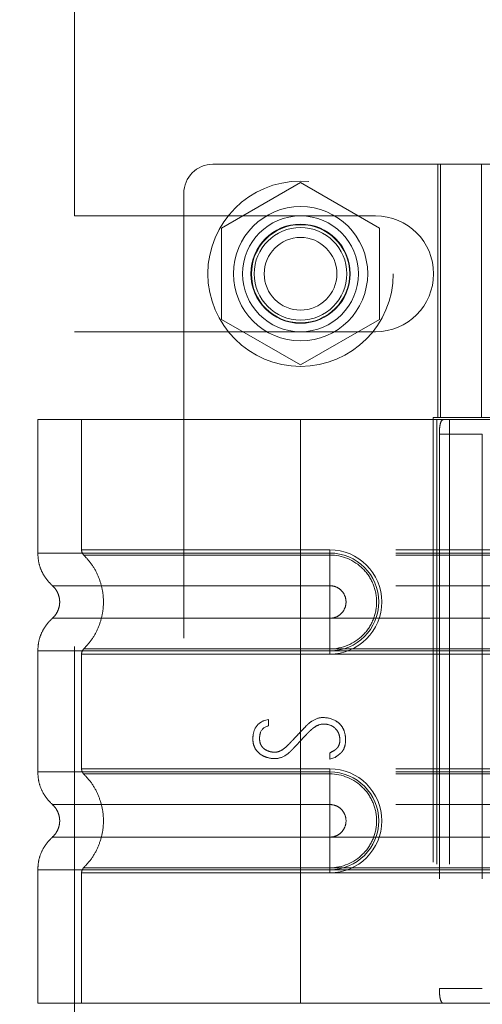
# Model space of a CAD drawing. Header units: inches. Extents: x 0.2 to 10.8, y 0.2 to 8.2.
# Tile 24 of 112: x 1.833 to 1.937, y 3.578 to 3.799. Entities that reach past the tile are written whole.
import ezdxf

# ---------------------------------------------------------------- set-up
doc = ezdxf.new("R2010")
doc.units = ezdxf.units.IN
doc.header["$MEASUREMENT"] = 0
doc.linetypes.add('HIDDEN', pattern=[0.075, 0.05, -0.025])
doc.layers.add('DIMENSIONS', color=140, linetype='Continuous')
doc.styles.add('SLDTEXTSTYLE0', font='TXT', dxfattribs={"width": 0.7})
doc.dimstyles.new('SLDDIMSTYLE0', dxfattribs={"dimtxt": 0.084961, "dimasz": 0.13, "dimexe": 0, "dimexo": 0.0625, "dimgap": 0.02124, "dimtad": 0, "dimtih": 1, "dimtoh": 1, "dimlfac": 12, "dimrnd": 1e-09, "dimzin": 12, "dimdsep": 46, "dimtxsty": 'SLDTEXTSTYLE0', "dimsah": 1, "dimcen": 0.09, "dimadec": 0, "dimazin": 3, "dimtfac": 1, "dimtofl": 0, "dimtmove": 0, "dimatfit": 3, "dimfxl": 0, "dimfrac": 2, "dimtolj": 1, "dimtzin": 12, "dimarcsym": 0})
doc.dimstyles.new('SLDDIMSTYLE1', dxfattribs={"dimtxt": 0.084961, "dimasz": 0.13, "dimexe": 0, "dimexo": 0.0625, "dimgap": 0.02124, "dimtad": 0, "dimtih": 1, "dimtoh": 1, "dimlfac": 12, "dimrnd": 1e-09, "dimzin": 12, "dimdsep": 46, "dimtxsty": 'SLDTEXTSTYLE0', "dimsah": 1, "dimcen": 0.09, "dimadec": 0, "dimazin": 3, "dimtfac": 1, "dimtmove": 0, "dimatfit": 0, "dimfxl": 0, "dimfrac": 2, "dimtolj": 1, "dimtzin": 12, "dimarcsym": 0})

# ---------------------------------------------------------------- blocks, each defined once
blk = doc.blocks.new('_D_4')
at = {"layer": 'DIMENSIONS'}
for p, q in [((1.13958, 3.3675), (1.13958, 3.6175)), ((1.84946, 3.3675), (1.01458, 3.3675)), ((1.28601, 3.16375), (1.01458, 3.16375)), ((1.13958, 2.91125), (1.13958, 3.16375)), ((0.60656, 2.91125), (0.57803, 2.91125)), ((0.57803, 2.91125), (0.57803, 2.77622)), ((0.85903, 2.91125), (0.88756, 2.91125)), ((0.88756, 2.91125), (0.88756, 2.77622)), ((1.01222, 2.91125), (1.13958, 2.91125)), ((0.57803, 2.77622), (0.60656, 2.77622)), ((0.88756, 2.77622), (0.85903, 2.77622))]:
    blk.add_line(p, q, dxfattribs=at)
for points in [[(1.13958, 3.3675), (1.15958, 3.4975), (1.11958, 3.4975)], [(1.13958, 3.16375), (1.11958, 3.03375), (1.15958, 3.03375)]]:
    blk.add_solid(points, dxfattribs=at)
at = {"layer": 'DIMENSIONS', "char_height": 0.083333, "attachment_point": 1, "style": 'SLDTEXTSTYLE0'}
for s, insert in [('2.45', (0.60656, 3.03769)), ('62.1', (0.60656, 2.88364))]:
    blk.add_mtext(s, dxfattribs=dict(at, insert=insert))
blk = doc.blocks.new('_D_5')
at = {"layer": 'DIMENSIONS'}
for p, q in [((1.84946, 3.91933), (1.01458, 3.91933)), ((1.13958, 3.91933), (1.13958, 3.79304)), ((0.97801, 3.63899), (0.94948, 3.63899)), ((0.94948, 3.63899), (0.94948, 3.50396)), ((1.30116, 3.63899), (1.32969, 3.63899)), ((1.32969, 3.63899), (1.32969, 3.50396)), ((0.94948, 3.50396), (0.97801, 3.50396)), ((1.32969, 3.50396), (1.30116, 3.50396)), ((1.13958, 3.3675), (1.13958, 3.48494)), ((1.84946, 3.3675), (1.01458, 3.3675))]:
    blk.add_line(p, q, dxfattribs=at)
for points in [[(1.13958, 3.91933), (1.11958, 3.78933), (1.15958, 3.78933)], [(1.13958, 3.3675), (1.15958, 3.4975), (1.11958, 3.4975)]]:
    blk.add_solid(points, dxfattribs=at)
at = {"layer": 'DIMENSIONS', "char_height": 0.083333, "attachment_point": 1, "style": 'SLDTEXTSTYLE0'}
for s, insert in [('6.62', (1.01335, 3.76543)), ('168.2', (0.97801, 3.61138))]:
    blk.add_mtext(s, dxfattribs=dict(at, insert=insert))
blk = doc.blocks.new('_D_6')
at = {"layer": 'DIMENSIONS'}
for p, q in [((1.13958, 4.356), (1.13958, 4.606)), ((1.84946, 4.356), (1.01458, 4.356)), ((0.97801, 4.14364), (0.94948, 4.14364)), ((0.94948, 4.14364), (0.94948, 4.00861)), ((1.30116, 4.14364), (1.32969, 4.14364)), ((1.32969, 4.14364), (1.32969, 4.00861)), ((0.94948, 4.00861), (0.97801, 4.00861)), ((1.32969, 4.00861), (1.30116, 4.00861)), ((1.84946, 3.91933), (1.01458, 3.91933)), ((1.13958, 3.91933), (1.13958, 3.66933))]:
    blk.add_line(p, q, dxfattribs=at)
for points in [[(1.13958, 4.356), (1.15958, 4.486), (1.11958, 4.486)], [(1.13958, 3.91933), (1.11958, 3.78933), (1.15958, 3.78933)]]:
    blk.add_solid(points, dxfattribs=at)
at = {"layer": 'DIMENSIONS', "char_height": 0.083333, "attachment_point": 1, "style": 'SLDTEXTSTYLE0'}
for s, insert in [('5.24', (1.01335, 4.27008)), ('133.1', (0.97801, 4.11603))]:
    blk.add_mtext(s, dxfattribs=dict(at, insert=insert))

msp = doc.modelspace()

# ---------------------------------------------------------------- linework, layer by layer
at = {"color": 7, "linetype": 'HIDDEN', "lineweight": 18}
for p, q in [((1.8448398, 3.7548499), (1.8448398, 3.8370895)), ((1.9448858, 3.7664524), (1.8759881, 3.7664524)), ((1.9265131, 3.7664524), (1.9265131, 3.7095299)), ((1.9271391, 3.7095299), (1.9271391, 3.7664524)), ((1.9363556, 3.7664524), (1.9363556, 3.7095299)), ((1.8956732, 3.762325), (1.8779232, 3.752077)), ((1.9134232, 3.752077), (1.8956732, 3.762325)), ((1.8694265, 3.7598908), (1.8694265, 3.5269511)), ((1.8448398, 3.7548499), (1.9125482, 3.7548499)), ((1.8779232, 3.752077), (1.8779232, 3.7315811)), ((1.9134232, 3.7315811), (1.9134232, 3.752077)), ((1.8779232, 3.7315811), (1.8956732, 3.7213331)), ((1.8956732, 3.7213331), (1.9134232, 3.7315811)), ((1.8448398, 3.5580166), (1.8448398, 3.7288082)), ((1.8448398, 3.7288082), (1.9125482, 3.7288082)), ((1.8956732, 3.7090377), (1.8366181, 3.7090377)), ((1.8366181, 3.7090377), (1.8366181, 3.679031)), ((1.8464606, 3.7090377), (1.8464606, 3.6797417)), ((1.8956732, 3.7090377), (1.8956732, 3.679031)), ((1.9263265, 3.7090377), (1.8956732, 3.7090377)), ((1.8956732, 3.7090377), (1.8956732, 3.679031)), ((1.8956732, 3.7090377), (1.8956732, 3.6797417)), ((1.8956732, 3.7090377), (1.8956732, 3.6797417)), ((1.9254987, 3.7095299), (1.9448858, 3.7095299)), ((1.9254987, 3.7095299), (1.9254987, 3.577312)), ((1.9263265, 3.7090377), (1.9263265, 3.5778041)), ((1.9291385, 3.7090377), (1.9263265, 3.7090377)), ((1.9263265, 3.7090377), (1.9263265, 3.5778041)), ((1.9291385, 3.7090377), (1.9291385, 3.5778041)), ((1.9632585, 3.7090377), (1.9291385, 3.7090377)), ((1.926871, 3.7057569), (1.926871, 3.581085)), ((1.926871, 3.7057569), (1.9365218, 3.7057569)), ((1.9365218, 3.7057569), (1.9365218, 3.581085)), ((1.8956732, 3.6797417), (1.9022349, 3.6797417)), ((2.0170642, 3.6797417), (1.8956732, 3.6797417)), ((1.9022349, 3.6797417), (1.9022349, 3.6785712)), ((1.8956732, 3.679031), (1.9022349, 3.679031)), ((2.0170642, 3.679031), (1.8956732, 3.679031)), ((1.8956732, 3.6785712), (1.9022349, 3.6785712)), ((2.0170642, 3.6785712), (1.8956732, 3.6785712)), ((1.9022349, 3.679031), (1.9022349, 3.6716895)), ((1.8956732, 3.6716895), (1.9022349, 3.6716895)), ((2.0170642, 3.6716895), (1.8956732, 3.6716895)), ((1.9022349, 3.664365), (1.8956732, 3.664365)), ((1.8956732, 3.664365), (2.0170642, 3.664365)), ((1.9022349, 3.6570235), (1.9022349, 3.664365)), ((1.8366181, 3.6570235), (1.8366181, 3.6298184)), ((1.8464606, 3.6563128), (1.8464606, 3.6305291)), ((1.9022349, 3.6574833), (1.8956732, 3.6574833)), ((1.8956732, 3.6574833), (2.0170642, 3.6574833)), ((1.8956732, 3.6570235), (1.8956732, 3.6298184)), ((1.9022349, 3.6570235), (1.8956732, 3.6570235)), ((1.8956732, 3.6570235), (1.8956732, 3.6298184)), ((1.8956732, 3.6570235), (2.0170642, 3.6570235)), ((1.8956732, 3.6563128), (1.8956732, 3.6305291)), ((1.8956732, 3.6563128), (1.8956732, 3.6305291)), ((1.9022349, 3.6563128), (1.8956732, 3.6563128)), ((1.8956732, 3.6563128), (2.0170642, 3.6563128)), ((1.9022349, 3.6563128), (1.9022349, 3.6574833)), ((1.8875542, 3.641389), (1.888483, 3.6416292)), ((1.888483, 3.6416292), (1.888483, 3.64014)), ((1.9022224, 3.6326458), (1.9022224, 3.6340549)), ((1.9033753, 3.6330301), (1.9022224, 3.6326458)), ((1.8956732, 3.6305291), (1.9022349, 3.6305291)), ((2.0170642, 3.6305291), (1.8956732, 3.6305291)), ((1.8956732, 3.6298184), (1.9022349, 3.6298184)), ((2.0170642, 3.6298184), (1.8956732, 3.6298184)), ((1.8956732, 3.6293586), (1.9022349, 3.6293586)), ((2.0170642, 3.6293586), (1.8956732, 3.6293586)), ((1.9022349, 3.6305291), (1.9022349, 3.6293586)), ((1.9022349, 3.6298184), (1.9022349, 3.6224769)), ((1.8956732, 3.6224769), (1.9022349, 3.6224769)), ((2.0170642, 3.6224769), (1.8956732, 3.6224769)), ((1.9022349, 3.6151524), (1.8956732, 3.6151524)), ((1.8956732, 3.6151524), (2.0170642, 3.6151524)), ((1.9022349, 3.6078109), (1.9022349, 3.6151524)), ((1.8366181, 3.6078109), (1.8366181, 3.5778041)), ((1.8464606, 3.6071002), (1.8464606, 3.5778041)), ((1.9022349, 3.6082707), (1.8956732, 3.6082707)), ((1.8956732, 3.6082707), (2.0170642, 3.6082707)), ((1.8956732, 3.6078109), (1.8956732, 3.5778041)), ((1.9022349, 3.6078109), (1.8956732, 3.6078109)), ((1.8956732, 3.6078109), (1.8956732, 3.5778041)), ((1.8956732, 3.6078109), (2.0170642, 3.6078109)), ((1.8956732, 3.6071002), (1.8956732, 3.5778041)), ((1.8956732, 3.6071002), (1.8956732, 3.5778041)), ((1.9022349, 3.6071002), (1.8956732, 3.6071002)), ((1.8956732, 3.6071002), (2.0170642, 3.6071002)), ((1.9022349, 3.6071002), (1.9022349, 3.6082707)), ((1.9365218, 3.581085), (1.926871, 3.581085)), ((1.8956732, 3.5778041), (1.8366181, 3.5778041)), ((1.9263265, 3.5778041), (1.8956732, 3.5778041)), ((1.9291385, 3.5778041), (1.9263265, 3.5778041)), ((1.9632585, 3.5778041), (1.9291385, 3.5778041))]:
    msp.add_line(p, q, dxfattribs=at)
for centre, radius in [((1.8956732, 3.7418291), 0.0208333), ((1.8956732, 3.7418461), 0.0150919), ((1.8956732, 3.7418291), 0.0130208), ((1.8956732, 3.7418461), 0.0111549), ((1.8956732, 3.7418291), 0.0110417), ((1.8956732, 3.7418291), 0.0104167), ((1.8956732, 3.7418291), 0.0081625)]:
    msp.add_circle(centre, radius, dxfattribs=at)
for centre, radius, start, end in [((1.8759881, 3.7598908), 0.0065617, 90, 180), ((1.9125482, 3.7418291), 0.0130208, 270, 90), ((1.9022349, 3.6680272), 0.0117145, 270, 90), ((1.9022349, 3.6680272), 0.0110038, 270, 90), ((1.9022349, 3.6188146), 0.0117145, 270, 90), ((1.9022349, 3.6188146), 0.0110038, 270, 90)]:
    msp.add_arc(centre, radius, start, end, dxfattribs=at)
for points, knots in [([(1.926871, 3.7057569), (1.926871, 3.7061916), (1.9268873, 3.7066181), (1.9269568, 3.7074144), (1.9270103, 3.7077791), (1.927161, 3.7083843), (1.9272599, 3.7086279), (1.9275007, 3.7089527), (1.9276449, 3.7090377), (1.927805, 3.7090377)], [0, 0, 0, 0, 0.25, 0.25, 0.5, 0.5, 0.75, 0.75, 1, 1, 1, 1]), ([(1.8956732, 3.6797417), (1.888155, 3.6797417), (1.8752843, 3.6797417), (1.8593618, 3.6797417), (1.8490225, 3.6797417), (1.8451795, 3.6797417), (1.8490225, 3.6797417), (1.8593618, 3.6797417), (1.8752843, 3.6797417), (1.888155, 3.6797417), (1.8956732, 3.6797417)], [4.71239975, 4.71239975, 4.71239975, 4.71239975, 5.17054869, 5.49779793, 5.89049701, 6.2831961, 6.67589519, 7.06859428, 7.39584352, 7.85399245, 7.85399245, 7.85399245, 7.85399245]), ([(1.8464606, 3.6797493), (1.8464659, 3.6796404), (1.8464767, 3.6794203), (1.8465806, 3.6791038), (1.8467337, 3.6788079), (1.8468831, 3.678646), (1.8469571, 3.6785659)], [0, 0, 0, 0, 0.24752411, 0.50000002, 0.75247592, 1, 1, 1, 1]), ([(1.8366179, 3.679031), (1.83666, 3.6783437), (1.836745, 3.676954), (1.8374269, 3.6749589), (1.8384698, 3.6731272), (1.8394543, 3.6721437), (1.839941, 3.6716574)], [0, 0, 0, 0, 0.24733805, 0.50013361, 0.7528697, 1, 1, 1, 1]), ([(1.8956732, 3.679031), (1.891808, 3.679031), (1.887943, 3.679031), (1.8803612, 3.679031), (1.8766447, 3.679031), (1.8695028, 3.679031), (1.8660777, 3.679031), (1.8596502, 3.679031), (1.856648, 3.679031), (1.8511818, 3.679031), (1.848718, 3.679031), (1.8444233, 3.679031), (1.8425925, 3.679031), (1.8396342, 3.679031), (1.8385068, 3.679031), (1.8369987, 3.679031), (1.8366181, 3.679031), (1.8366181, 3.679031), (1.8369987, 3.679031), (1.8385068, 3.679031), (1.8396342, 3.679031), (1.8425925, 3.679031), (1.8444233, 3.679031), (1.848718, 3.679031), (1.8511818, 3.679031), (1.856648, 3.679031), (1.8596502, 3.679031), (1.8660777, 3.679031), (1.8695028, 3.679031), (1.8766447, 3.679031), (1.8803612, 3.679031), (1.887943, 3.679031), (1.891808, 3.679031), (1.8956732, 3.679031)], [0, 0, 0, 0, 0.0625, 0.0625, 0.125, 0.125, 0.1875, 0.1875, 0.25, 0.25, 0.3125, 0.3125, 0.375, 0.375, 0.4375, 0.4375, 0.5, 0.5, 0.5625, 0.5625, 0.625, 0.625, 0.6875, 0.6875, 0.75, 0.75, 0.8125, 0.8125, 0.875, 0.875, 0.9375, 0.9375, 1, 1, 1, 1]), ([(1.8468508, 3.6786694), (1.8475259, 3.6779417), (1.8488759, 3.6764865), (1.8502778, 3.6738374), (1.8511725, 3.6709962), (1.85148, 3.6680272), (1.8511725, 3.6650583), (1.8502778, 3.6622171), (1.8488759, 3.659568), (1.8475259, 3.6581128), (1.8468508, 3.657385)], [0, 0, 0, 0, 0.12508578, 0.25012635, 0.37515545, 0.5, 0.62484455, 0.74987365, 0.87491422, 1, 1, 1, 1]), ([(1.8956732, 3.6785712), (1.8892943, 3.6785712), (1.8829214, 3.6785712), (1.8711363, 3.6785713), (1.8657306, 3.6785713), (1.8567155, 3.6785714), (1.8531011, 3.6785714), (1.8482219, 3.6785715), (1.8469521, 3.6785715), (1.8469534, 3.6785715), (1.8482203, 3.6785716), (1.8531022, 3.6785716), (1.856714, 3.6785716), (1.8657308, 3.6785717), (1.8711359, 3.6785717), (1.8829212, 3.6785718), (1.8892934, 3.6785718), (1.8956732, 3.6785718)], [0, 0, 0, 0, 0.125, 0.125, 0.25, 0.25, 0.375, 0.375, 0.5, 0.5, 0.625, 0.625, 0.75, 0.75, 0.875, 0.875, 1, 1, 1, 1]), ([(1.8956732, 3.679031), (1.8956732, 3.67765), (1.8956732, 3.6762696), (1.8956732, 3.6737487), (1.8956732, 3.6726093), (1.8956732, 3.6716895)], [0, 0, 0, 0, 0.5, 0.5, 1, 1, 1, 1]), ([(1.8956732, 3.679031), (1.8956732, 3.6776915), (1.8956732, 3.6748829), (1.8956732, 3.6725778), (1.8956732, 3.6716886)], [0.052118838, 0.052118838, 0.052118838, 0.052118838, 0.500001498, 0.948006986, 0.948006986, 0.948006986, 0.948006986]), ([(1.8956732, 3.6574833), (1.8956732, 3.6602148), (1.8956732, 3.6680272), (1.8956732, 3.6758397), (1.8956732, 3.6785712)], [0.027131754, 0.027131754, 0.027131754, 0.027131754, 0.5, 0.972868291, 0.972868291, 0.972868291, 0.972868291]), ([(1.9022349, 3.6785712), (1.9050064, 3.6785989), (1.909104, 3.6768494), (1.9122296, 3.6721668), (1.9130534, 3.6680272), (1.9122296, 3.6638876), (1.909104, 3.6592051), (1.9050064, 3.6574555), (1.9022349, 3.6574833)], [6.28318531, 6.28318531, 6.28318531, 6.28318531, 7.06858347, 7.46128255, 7.85398163, 8.24668072, 8.6393798, 9.42477796, 9.42477796, 9.42477796, 9.42477796]), ([(1.8398688, 3.6717215), (1.8401155, 3.6714756), (1.8406095, 3.6709833), (1.8411279, 3.6700652), (1.8414618, 3.6690716), (1.8415782, 3.6680272), (1.8414618, 3.6669828), (1.8411279, 3.6659892), (1.8406095, 3.6650711), (1.8401155, 3.6645788), (1.8398688, 3.664333)], [0, 0, 0, 0, 0.124832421, 0.249939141, 0.375105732, 0.5, 0.624894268, 0.750060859, 0.875167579, 1, 1, 1, 1]), ([(1.8956732, 3.6716886), (1.8874028, 3.6716886), (1.8729904, 3.6716886), (1.8548677, 3.6716886), (1.8428799, 3.6716886), (1.8384185, 3.6716886), (1.8428799, 3.6716886), (1.8548677, 3.6716886), (1.8729904, 3.6716886), (1.8874028, 3.6716886), (1.8956732, 3.6716886)], [4.71241411, 4.71241411, 4.71241411, 4.71241411, 5.15721613, 5.48839216, 5.88580339, 6.28321463, 6.68062587, 7.0780371, 7.40921314, 7.85401516, 7.85401516, 7.85401516, 7.85401516]), ([(1.9022349, 3.6716895), (1.9027142, 3.6716895), (1.9031934, 3.6715941), (1.9040792, 3.6712272), (1.9044855, 3.6709558), (1.9051634, 3.6702778), (1.9054349, 3.6698716), (1.9058018, 3.6689858), (1.9058971, 3.6685066), (1.9058971, 3.6675479), (1.9058018, 3.6670687), (1.9054349, 3.6661829), (1.9051634, 3.6657766), (1.9044855, 3.6650987), (1.9040792, 3.6648272), (1.9031934, 3.6644603), (1.9027142, 3.664365), (1.9022349, 3.664365)], [0, 0, 0, 0, 0.125, 0.125, 0.25, 0.25, 0.375, 0.375, 0.5, 0.5, 0.625, 0.625, 0.75, 0.75, 0.875, 0.875, 1, 1, 1, 1]), ([(1.839941, 3.6643971), (1.8394543, 3.6639108), (1.8384698, 3.6629273), (1.8374269, 3.6610955), (1.836745, 3.6591005), (1.83666, 3.6577107), (1.8366179, 3.6570234)], [0, 0, 0, 0, 0.24713031, 0.49986639, 0.75266195, 1, 1, 1, 1]), ([(1.8956732, 3.6643659), (1.8874028, 3.6643659), (1.8729904, 3.6643659), (1.8548677, 3.6643659), (1.8428799, 3.6643659), (1.8384185, 3.6643659), (1.8428799, 3.6643659), (1.8548677, 3.6643659), (1.8729904, 3.6643659), (1.8874028, 3.6643659), (1.8956732, 3.6643659)], [4.71236405, 4.71236405, 4.71236405, 4.71236405, 5.15716608, 5.48834211, 5.88575335, 6.2831646, 6.68057584, 7.07798708, 7.40916311, 7.85396503, 7.85396503, 7.85396503, 7.85396503]), ([(1.8956732, 3.6570235), (1.8956732, 3.658363), (1.8956732, 3.6611716), (1.8956732, 3.6634767), (1.8956732, 3.6643659)], [0.052118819, 0.052118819, 0.052118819, 0.052118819, 0.500001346, 0.948007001, 0.948007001, 0.948007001, 0.948007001]), ([(1.8956732, 3.6570235), (1.8956732, 3.6584045), (1.8956732, 3.6597848), (1.8956732, 3.6623058), (1.8956732, 3.6634452), (1.8956732, 3.664365)], [0, 0, 0, 0, 0.5, 0.5, 1, 1, 1, 1]), ([(1.8956732, 3.6570235), (1.891808, 3.6570235), (1.887943, 3.6570235), (1.8803612, 3.6570235), (1.8766447, 3.6570235), (1.8695028, 3.6570235), (1.8660777, 3.6570235), (1.8596502, 3.6570235), (1.856648, 3.6570235), (1.8511818, 3.6570235), (1.848718, 3.6570235), (1.8444233, 3.6570235), (1.8425925, 3.6570235), (1.8396342, 3.6570235), (1.8385068, 3.6570235), (1.8369987, 3.6570235), (1.8366181, 3.6570235), (1.8366181, 3.6570235), (1.8369987, 3.6570235), (1.8385068, 3.6570235), (1.8396342, 3.6570235), (1.8425925, 3.6570235), (1.8444233, 3.6570235), (1.848718, 3.6570235), (1.8511818, 3.6570235), (1.856648, 3.6570235), (1.8596502, 3.6570235), (1.8660777, 3.6570235), (1.8695028, 3.6570235), (1.8766447, 3.6570235), (1.8803612, 3.6570235), (1.887943, 3.6570235), (1.891808, 3.6570235), (1.8956732, 3.6570235)], [0, 0, 0, 0, 0.0625, 0.0625, 0.125, 0.125, 0.1875, 0.1875, 0.25, 0.25, 0.3125, 0.3125, 0.375, 0.375, 0.4375, 0.4375, 0.5, 0.5, 0.5625, 0.5625, 0.625, 0.625, 0.6875, 0.6875, 0.75, 0.75, 0.8125, 0.8125, 0.875, 0.875, 0.9375, 0.9375, 1, 1, 1, 1]), ([(1.8956732, 3.6563128), (1.888155, 3.6563128), (1.8752843, 3.6563128), (1.8593618, 3.6563128), (1.8490225, 3.6563128), (1.8451795, 3.6563128), (1.8490225, 3.6563128), (1.8593618, 3.6563128), (1.8752843, 3.6563128), (1.888155, 3.6563128), (1.8956732, 3.6563128)], [4.71239001, 4.71239001, 4.71239001, 4.71239001, 5.17053895, 5.49778819, 5.89048727, 6.28318636, 6.67588545, 7.06858454, 7.39583378, 7.85398272, 7.85398272, 7.85398272, 7.85398272]), ([(1.8469571, 3.6574886), (1.8468831, 3.6574085), (1.8467337, 3.6572466), (1.8465806, 3.6569507), (1.8464767, 3.6566342), (1.8464659, 3.6564141), (1.8464606, 3.6563052)], [0, 0, 0, 0, 0.24752409, 0.49999999, 0.7524759, 1, 1, 1, 1]), ([(1.8956732, 3.6574826), (1.8892934, 3.6574827), (1.8829212, 3.6574827), (1.8711359, 3.6574827), (1.8657308, 3.6574828), (1.856714, 3.6574828), (1.8531022, 3.6574829), (1.8482203, 3.6574829), (1.8469534, 3.6574829), (1.8469521, 3.657483), (1.8482219, 3.657483), (1.8531011, 3.6574831), (1.8567155, 3.6574831), (1.8657306, 3.6574831), (1.8711363, 3.6574832), (1.8829214, 3.6574832), (1.8892943, 3.6574833), (1.8956732, 3.6574833)], [0, 0, 0, 0, 0.125, 0.125, 0.25, 0.25, 0.375, 0.375, 0.5, 0.5, 0.625, 0.625, 0.75, 0.75, 0.875, 0.875, 1, 1, 1, 1]), ([(1.9022224, 3.6340549), (1.9027218, 3.6343199), (1.9033219, 3.6346856), (1.9036793, 3.6349377), (1.9041656, 3.6354538), (1.9045116, 3.6362536), (1.9045362, 3.6375486), (1.9042365, 3.6386384), (1.903277, 3.6399278), (1.9020129, 3.6405392), (1.9002655, 3.6406738), (1.8989823, 3.6400122), (1.8982121, 3.6394278), (1.8977342, 3.6389952), (1.8973098, 3.6385572), (1.8970896, 3.6383234), (1.8966101, 3.6378181), (1.8959781, 3.6371452), (1.8951945, 3.6363094), (1.8945634, 3.6356338), (1.8940877, 3.6351285), (1.8938664, 3.6348899), (1.8934352, 3.6344433), (1.8929723, 3.6340252), (1.8918158, 3.6331344), (1.8900885, 3.6326541), (1.8883697, 3.6329595), (1.887221, 3.6334183), (1.8865388, 3.6338236), (1.8856373, 3.6347076), (1.8851497, 3.6356912), (1.8849198, 3.6368946), (1.8850106, 3.6386616), (1.885674, 3.6402809), (1.8868259, 3.6411058), (1.8875542, 3.641389)], [0, 0, 0, 0, 0.03125, 0.046875, 0.0625, 0.09375, 0.125, 0.15625, 0.1875, 0.25, 0.3125, 0.34375, 0.359375, 0.375, 0.3828125, 0.390625, 0.40625, 0.4375, 0.46875, 0.5, 0.515625, 0.5234375, 0.53125, 0.546875, 0.5625, 0.625, 0.6875, 0.71875, 0.75, 0.78125, 0.8125, 0.84375, 0.875, 0.9375, 1, 1, 1, 1]), ([(1.888483, 3.64014), (1.8875476, 3.6399841), (1.8867838, 3.6393339), (1.8864803, 3.6379363), (1.8864336, 3.6367685), (1.8866931, 3.6358106), (1.8874368, 3.6350181), (1.8879922, 3.6346566), (1.8887809, 3.634348), (1.8899165, 3.634174), (1.8910162, 3.6343973), (1.8920376, 3.6351), (1.8926785, 3.635659), (1.8933281, 3.6363395), (1.8935694, 3.6366029), (1.8941853, 3.6372559), (1.8949652, 3.6380806), (1.8959714, 3.6391202), (1.8967249, 3.6399493), (1.8975708, 3.6407574), (1.8987737, 3.6416731), (1.8997908, 3.6420296), (1.900605, 3.6420296)], [0, 0, 0, 0, 0.125, 0.15625, 0.1875, 0.25, 0.28125, 0.3125, 0.375, 0.4375, 0.5, 0.53125, 0.5625, 0.578125, 0.59375, 0.625, 0.6875, 0.75, 0.8125, 0.84375, 0.875, 1, 1, 1, 1]), ([(1.900605, 3.6420296), (1.9018598, 3.6420296), (1.9034383, 3.6416132), (1.9049959, 3.6401337), (1.9056603, 3.6387371), (1.9058769, 3.6369124), (1.9056366, 3.6354646), (1.905268, 3.6347158), (1.9049516, 3.6342865), (1.9047927, 3.6341294), (1.9043045, 3.6337038), (1.9037244, 3.6332776), (1.9033753, 3.6330301)], [0, 0, 0, 0, 0.25, 0.375, 0.5, 0.625, 0.75, 0.8125, 0.84375, 0.875, 0.9375, 1, 1, 1, 1]), ([(1.8366179, 3.6298184), (1.83666, 3.6291311), (1.836745, 3.6277414), (1.8374269, 3.6257463), (1.8384698, 3.6239146), (1.8394543, 3.6229311), (1.839941, 3.6224448)], [0, 0, 0, 0, 0.24733805, 0.50013361, 0.7528697, 1, 1, 1, 1]), ([(1.8956732, 3.6298184), (1.891808, 3.6298184), (1.887943, 3.6298184), (1.8803612, 3.6298184), (1.8766447, 3.6298184), (1.8695028, 3.6298184), (1.8660777, 3.6298184), (1.8596502, 3.6298184), (1.856648, 3.6298184), (1.8511818, 3.6298184), (1.848718, 3.6298184), (1.8444233, 3.6298184), (1.8425925, 3.6298184), (1.8396342, 3.6298184), (1.8385068, 3.6298184), (1.8369987, 3.6298184), (1.8366181, 3.6298184), (1.8366181, 3.6298184), (1.8369987, 3.6298184), (1.8385068, 3.6298184), (1.8396342, 3.6298184), (1.8425925, 3.6298184), (1.8444233, 3.6298184), (1.848718, 3.6298184), (1.8511818, 3.6298184), (1.856648, 3.6298184), (1.8596502, 3.6298184), (1.8660777, 3.6298184), (1.8695028, 3.6298184), (1.8766447, 3.6298184), (1.8803612, 3.6298184), (1.887943, 3.6298184), (1.891808, 3.6298184), (1.8956732, 3.6298184)], [0, 0, 0, 0, 0.0625, 0.0625, 0.125, 0.125, 0.1875, 0.1875, 0.25, 0.25, 0.3125, 0.3125, 0.375, 0.375, 0.4375, 0.4375, 0.5, 0.5, 0.5625, 0.5625, 0.625, 0.625, 0.6875, 0.6875, 0.75, 0.75, 0.8125, 0.8125, 0.875, 0.875, 0.9375, 0.9375, 1, 1, 1, 1]), ([(1.8956732, 3.6305291), (1.88842, 3.6305291), (1.8757786, 3.6305291), (1.8598436, 3.6305291), (1.849239, 3.6305291), (1.8451661, 3.6305291), (1.8488726, 3.6305291), (1.8591845, 3.6305291), (1.8751623, 3.6305291), (1.8881099, 3.6305291), (1.8956732, 3.6305291)], [4.71239469, 4.71239469, 4.71239469, 4.71239469, 5.154448, 5.48366074, 5.87871603, 6.27377131, 6.6688266, 7.06388188, 7.39309462, 7.85399245, 7.85399245, 7.85399245, 7.85399245]), ([(1.8464606, 3.6305367), (1.846466, 3.6304278), (1.8464767, 3.6302077), (1.8465807, 3.6298912), (1.8467337, 3.6295953), (1.8468832, 3.6294334), (1.8469572, 3.6293533)], [0, 0, 0, 0, 0.24752414, 0.50000006, 0.75247595, 1, 1, 1, 1]), ([(1.8468508, 3.6294568), (1.8475216, 3.6287264), (1.8488639, 3.6272649), (1.8502674, 3.6246185), (1.851169, 3.6217806), (1.8514817, 3.6188146), (1.851169, 3.6158486), (1.8502674, 3.6130108), (1.8488639, 3.6103643), (1.8475216, 3.6089029), (1.8468508, 3.6081724)], [0, 0, 0, 0, 0.12505483, 0.25020853, 0.37526383, 0.5, 0.62473617, 0.74979147, 0.87494517, 1, 1, 1, 1]), ([(1.8956732, 3.6293586), (1.8936431, 3.6293586), (1.8914849, 3.6293586), (1.8869265, 3.6293586), (1.8845257, 3.6293586), (1.8795366, 3.6293586), (1.8769477, 3.6293586), (1.8716989, 3.6293586), (1.8690388, 3.6293586), (1.8638418, 3.6293586), (1.8613058, 3.6293586), (1.8566247, 3.6293586), (1.8544819, 3.6293586), (1.8508854, 3.6293586), (1.8494349, 3.6293586), (1.8474668, 3.6293586), (1.8469518, 3.6293586), (1.8469518, 3.6293586), (1.8474668, 3.6293586), (1.8494349, 3.6293586), (1.8508854, 3.6293586), (1.8544819, 3.6293586), (1.8566247, 3.6293586), (1.8613058, 3.6293586), (1.8638418, 3.6293586), (1.8690388, 3.6293586), (1.8716989, 3.6293586), (1.8769477, 3.6293586), (1.8795366, 3.6293586), (1.8845257, 3.6293586), (1.8869265, 3.6293586), (1.8914849, 3.6293586), (1.8936431, 3.6293586), (1.8956732, 3.6293586)], [0, 0, 0, 0, 0.0625, 0.0625, 0.125, 0.125, 0.1875, 0.1875, 0.25, 0.25, 0.3125, 0.3125, 0.375, 0.375, 0.4375, 0.4375, 0.5, 0.5, 0.5625, 0.5625, 0.625, 0.625, 0.6875, 0.6875, 0.75, 0.75, 0.8125, 0.8125, 0.875, 0.875, 0.9375, 0.9375, 1, 1, 1, 1]), ([(1.8956732, 3.6298184), (1.8956732, 3.6284374), (1.8956732, 3.627057), (1.8956732, 3.6245361), (1.8956732, 3.6233967), (1.8956732, 3.6224769)], [0, 0, 0, 0, 0.5, 0.5, 1, 1, 1, 1]), ([(1.8956732, 3.6298184), (1.8956732, 3.6284789), (1.8956732, 3.6256703), (1.8956732, 3.6233652), (1.8956732, 3.622476)], [0.052118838, 0.052118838, 0.052118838, 0.052118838, 0.500001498, 0.948006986, 0.948006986, 0.948006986, 0.948006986]), ([(1.9022349, 3.6293586), (1.9050064, 3.6293863), (1.909104, 3.6276368), (1.9122296, 3.6229543), (1.9130534, 3.6188146), (1.9122296, 3.614675), (1.909104, 3.6099925), (1.9050064, 3.6082429), (1.9022349, 3.6082707)], [6.28318531, 6.28318531, 6.28318531, 6.28318531, 7.06858347, 7.46128255, 7.85398163, 8.24668072, 8.6393798, 9.42477796, 9.42477796, 9.42477796, 9.42477796]), ([(1.8398688, 3.6225089), (1.8401155, 3.622263), (1.8406095, 3.6217707), (1.8411279, 3.6208526), (1.8414618, 3.619859), (1.8415782, 3.6188146), (1.8414618, 3.6177702), (1.8411279, 3.6167766), (1.8406095, 3.6158585), (1.8401155, 3.6153662), (1.8398688, 3.6151204)], [0, 0, 0, 0, 0.12483242, 0.24993914, 0.37510573, 0.5, 0.62489427, 0.75006086, 0.87516758, 1, 1, 1, 1]), ([(1.8956732, 3.622476), (1.8874028, 3.622476), (1.8729904, 3.622476), (1.8548677, 3.622476), (1.8428799, 3.622476), (1.8384185, 3.622476), (1.8428799, 3.622476), (1.8548677, 3.622476), (1.8729904, 3.622476), (1.8874028, 3.622476), (1.8956732, 3.622476)], [4.71241411, 4.71241411, 4.71241411, 4.71241411, 5.15721613, 5.48839216, 5.88580339, 6.28321463, 6.68062587, 7.0780371, 7.40921314, 7.85401516, 7.85401516, 7.85401516, 7.85401516]), ([(1.9022349, 3.6224769), (1.9027142, 3.6224769), (1.9031934, 3.6223815), (1.9040792, 3.6220146), (1.9044855, 3.6217432), (1.9051634, 3.6210652), (1.9054349, 3.620659), (1.9058018, 3.6197732), (1.9058971, 3.619294), (1.9058971, 3.6183353), (1.9058018, 3.6178561), (1.9054349, 3.6169703), (1.9051634, 3.616564), (1.9044855, 3.6158861), (1.9040792, 3.6156146), (1.9031934, 3.6152477), (1.9027142, 3.6151524), (1.9022349, 3.6151524)], [0, 0, 0, 0, 0.125, 0.125, 0.25, 0.25, 0.375, 0.375, 0.5, 0.5, 0.625, 0.625, 0.75, 0.75, 0.875, 0.875, 1, 1, 1, 1]), ([(1.839941, 3.6151845), (1.8394543, 3.6146982), (1.8384698, 3.6137147), (1.8374269, 3.6118829), (1.836745, 3.6098879), (1.83666, 3.6084982), (1.8366179, 3.6078108)], [0, 0, 0, 0, 0.247130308, 0.499866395, 0.752661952, 1, 1, 1, 1]), ([(1.8956732, 3.6151533), (1.8874028, 3.6151533), (1.8729904, 3.6151533), (1.8548677, 3.6151533), (1.8428799, 3.6151533), (1.8384185, 3.6151533), (1.8428799, 3.6151533), (1.8548677, 3.6151533), (1.8729904, 3.6151533), (1.8874028, 3.6151533), (1.8956732, 3.6151533)], [4.71236405, 4.71236405, 4.71236405, 4.71236405, 5.15716608, 5.48834211, 5.88575335, 6.2831646, 6.68057584, 7.07798708, 7.40916311, 7.85396514, 7.85396514, 7.85396514, 7.85396514]), ([(1.8956732, 3.6078109), (1.8956732, 3.6091504), (1.8956732, 3.611959), (1.8956732, 3.6142641), (1.8956732, 3.6151533)], [0.052118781, 0.052118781, 0.052118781, 0.052118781, 0.500001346, 0.948006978, 0.948006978, 0.948006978, 0.948006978]), ([(1.8956732, 3.6078109), (1.8956732, 3.6091919), (1.8956732, 3.6105722), (1.8956732, 3.6130932), (1.8956732, 3.6142326), (1.8956732, 3.6151524)], [0, 0, 0, 0, 0.5, 0.5, 1, 1, 1, 1]), ([(1.8956732, 3.6078109), (1.891808, 3.6078109), (1.887943, 3.6078109), (1.8803612, 3.6078109), (1.8766447, 3.6078109), (1.8695028, 3.6078109), (1.8660777, 3.6078109), (1.8596502, 3.6078109), (1.856648, 3.6078109), (1.8511818, 3.6078109), (1.848718, 3.6078109), (1.8444233, 3.6078109), (1.8425925, 3.6078109), (1.8396342, 3.6078109), (1.8385068, 3.6078109), (1.8369987, 3.6078109), (1.8366181, 3.6078109), (1.8366181, 3.6078109), (1.8369987, 3.6078109), (1.8385068, 3.6078109), (1.8396342, 3.6078109), (1.8425925, 3.6078109), (1.8444233, 3.6078109), (1.848718, 3.6078109), (1.8511818, 3.6078109), (1.856648, 3.6078109), (1.8596502, 3.6078109), (1.8660777, 3.6078109), (1.8695028, 3.6078109), (1.8766447, 3.6078109), (1.8803612, 3.6078109), (1.887943, 3.6078109), (1.891808, 3.6078109), (1.8956732, 3.6078109)], [0, 0, 0, 0, 0.0625, 0.0625, 0.125, 0.125, 0.1875, 0.1875, 0.25, 0.25, 0.3125, 0.3125, 0.375, 0.375, 0.4375, 0.4375, 0.5, 0.5, 0.5625, 0.5625, 0.625, 0.625, 0.6875, 0.6875, 0.75, 0.75, 0.8125, 0.8125, 0.875, 0.875, 0.9375, 0.9375, 1, 1, 1, 1]), ([(1.8956732, 3.6071002), (1.8881099, 3.6071002), (1.8751623, 3.6071002), (1.8591845, 3.6071002), (1.8488726, 3.6071002), (1.8451661, 3.6071002), (1.849239, 3.6071002), (1.8598436, 3.6071002), (1.8757786, 3.6071002), (1.88842, 3.6071002), (1.8956732, 3.6071002)], [4.71239001, 4.71239001, 4.71239001, 4.71239001, 5.17328784, 5.50250058, 5.89755587, 6.29261115, 6.68766644, 7.08272172, 7.41193446, 7.85398778, 7.85398778, 7.85398778, 7.85398778]), ([(1.8469572, 3.608276), (1.8468832, 3.6081959), (1.8467337, 3.608034), (1.8465807, 3.6077381), (1.8464767, 3.6074216), (1.846466, 3.6072015), (1.8464606, 3.6070926)], [0, 0, 0, 0, 0.24752406, 0.49999996, 0.75247587, 1, 1, 1, 1]), ([(1.8956732, 3.6082707), (1.8936431, 3.6082707), (1.8914849, 3.6082707), (1.8869265, 3.6082707), (1.8845257, 3.6082707), (1.8795366, 3.6082707), (1.8769477, 3.6082707), (1.8716989, 3.6082707), (1.8690388, 3.6082707), (1.8638418, 3.6082707), (1.8613058, 3.6082707), (1.8566247, 3.6082707), (1.8544819, 3.6082707), (1.8508854, 3.6082707), (1.8494349, 3.6082707), (1.8474668, 3.6082707), (1.8469518, 3.6082707), (1.8469518, 3.6082707), (1.8474668, 3.6082707), (1.8494349, 3.6082707), (1.8508854, 3.6082707), (1.8544819, 3.6082707), (1.8566247, 3.6082707), (1.8613058, 3.6082707), (1.8638418, 3.6082707), (1.8690388, 3.6082707), (1.8716989, 3.6082707), (1.8769477, 3.6082707), (1.8795366, 3.6082707), (1.8845257, 3.6082707), (1.8869265, 3.6082707), (1.8914849, 3.6082707), (1.8936431, 3.6082707), (1.8956732, 3.6082707)], [0, 0, 0, 0, 0.0625, 0.0625, 0.125, 0.125, 0.1875, 0.1875, 0.25, 0.25, 0.3125, 0.3125, 0.375, 0.375, 0.4375, 0.4375, 0.5, 0.5, 0.5625, 0.5625, 0.625, 0.625, 0.6875, 0.6875, 0.75, 0.75, 0.8125, 0.8125, 0.875, 0.875, 0.9375, 0.9375, 1, 1, 1, 1]), ([(1.927805, 3.5778041), (1.9276449, 3.5778041), (1.9275024, 3.5778874), (1.9272599, 3.5782134), (1.9271615, 3.5784561), (1.9270106, 3.5790609), (1.9269569, 3.5794273), (1.9268877, 3.5802184), (1.926871, 3.5806503), (1.926871, 3.581085)], [0, 0, 0, 0, 0.25, 0.25, 0.5, 0.5, 0.75, 0.75, 1, 1, 1, 1])]:
    msp.add_open_spline(points, degree=3, knots=knots, dxfattribs=at)
for points in [[(1.8956732, 3.6797417), (1.8956732, 3.6793072), (1.8956732, 3.6788756), (1.8956732, 3.6785712)], [(1.8956732, 3.6797417), (1.8956732, 3.6793174), (1.8956732, 3.6788643), (1.8956732, 3.6785711)], [(1.8956732, 3.6574833), (1.8956732, 3.6602258), (1.8956732, 3.6680272), (1.8956732, 3.6758287), (1.8956732, 3.6785712)], [(1.9022349, 3.6680272), (1.9022349, 3.6699861), (1.9022349, 3.6738955), (1.9022349, 3.6771996), (1.9022349, 3.6785712)], [(1.8956732, 3.6680272), (1.8956732, 3.6694007), (1.8956732, 3.6707741), (1.8956732, 3.6716895)], [(1.8956732, 3.6680272), (1.8956732, 3.6694008), (1.8956732, 3.6707744), (1.8956732, 3.6716888)], [(1.9022349, 3.6680272), (1.9022349, 3.6694007), (1.9022349, 3.6707741), (1.9022349, 3.6716895)], [(1.8956732, 3.664365), (1.8956732, 3.6652803), (1.8956732, 3.6666538), (1.8956732, 3.6680272)], [(1.8956732, 3.6643657), (1.8956732, 3.6652801), (1.8956732, 3.6666537), (1.8956732, 3.6680272)], [(1.9022349, 3.664365), (1.9022349, 3.6652803), (1.9022349, 3.6666538), (1.9022349, 3.6680272)], [(1.9022349, 3.6574833), (1.9022349, 3.6588548), (1.9022349, 3.662159), (1.9022349, 3.6660683), (1.9022349, 3.6680272)], [(1.8956732, 3.6563128), (1.8956732, 3.6567371), (1.8956732, 3.6571902), (1.8956732, 3.6574834)], [(1.8956732, 3.6563128), (1.8956732, 3.6567472), (1.8956732, 3.6571789), (1.8956732, 3.6574833)], [(1.8956732, 3.6305291), (1.8956732, 3.6300946), (1.8956732, 3.629663), (1.8956732, 3.6293586)], [(1.8956732, 3.6305291), (1.8956732, 3.6301048), (1.8956732, 3.6296517), (1.8956732, 3.6293585)], [(1.8956732, 3.6293586), (1.8956732, 3.6266161), (1.8956732, 3.6188146), (1.8956732, 3.6110132), (1.8956732, 3.6082707)], [(1.8956732, 3.6293586), (1.8956732, 3.6266154), (1.8956732, 3.6188146), (1.8956732, 3.6110139), (1.8956732, 3.6082707)], [(1.9022349, 3.6188146), (1.9022349, 3.6207735), (1.9022349, 3.6246829), (1.9022349, 3.6279871), (1.9022349, 3.6293586)], [(1.8956732, 3.6224769), (1.8956732, 3.6215615), (1.8956732, 3.6201881), (1.8956732, 3.6188146)], [(1.8956732, 3.6224762), (1.8956732, 3.6215618), (1.8956732, 3.6201882), (1.8956732, 3.6188146)], [(1.9022349, 3.6188146), (1.9022349, 3.6201881), (1.9022349, 3.6215615), (1.9022349, 3.6224769)], [(1.8956732, 3.6188146), (1.8956732, 3.6174411), (1.8956732, 3.6160675), (1.8956732, 3.6151531)], [(1.8956732, 3.6188146), (1.8956732, 3.6174412), (1.8956732, 3.6160677), (1.8956732, 3.6151524)], [(1.9022349, 3.6151524), (1.9022349, 3.6160677), (1.9022349, 3.6174412), (1.9022349, 3.6188146)], [(1.9022349, 3.6082707), (1.9022349, 3.6096422), (1.9022349, 3.6129464), (1.9022349, 3.6168557), (1.9022349, 3.6188146)], [(1.8956732, 3.6071002), (1.8956732, 3.6075248), (1.8956732, 3.6079782), (1.8956732, 3.6082714)], [(1.8956732, 3.6071002), (1.8956732, 3.6075346), (1.8956732, 3.6079663), (1.8956732, 3.6082707)]]:
    msp.add_open_spline(points, degree=3, dxfattribs=at)

# ---------------------------------------------------------------- dimensions: what is measured, and where the dimension line sits
at = {"layer": 'DIMENSIONS'}
for base, p1, p2, dimstyle, picture, middle in [((1.1395849, 4.3559957), (1.8994648, 3.9193291), (1.8994648, 4.3559957), 'SLDDIMSTYLE1', '_D_6', (1.1395849, 4.1436384)), ((1.1395849, 3.3674957), (1.8994648, 3.9193291), (1.8994648, 3.3674957), 'SLDDIMSTYLE0', '_D_5', (1.1395849, 3.6389913)), ((1.1395848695, 3.163745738), (1.8994648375, 3.367495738), (1.3360065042, 3.163745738), 'SLDDIMSTYLE1', '_D_4', (1.1395848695, 2.9112466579))]:
    dim = msp.add_linear_dim(base=base, p1=p1, p2=p2, angle=90, dimstyle=dimstyle, dxfattribs=at)
    dim.commit()
    dim.dimension.update_dxf_attribs({"geometry": picture, "text_midpoint": middle, "dimtype": 160})

doc.saveas('drawing.dxf')
